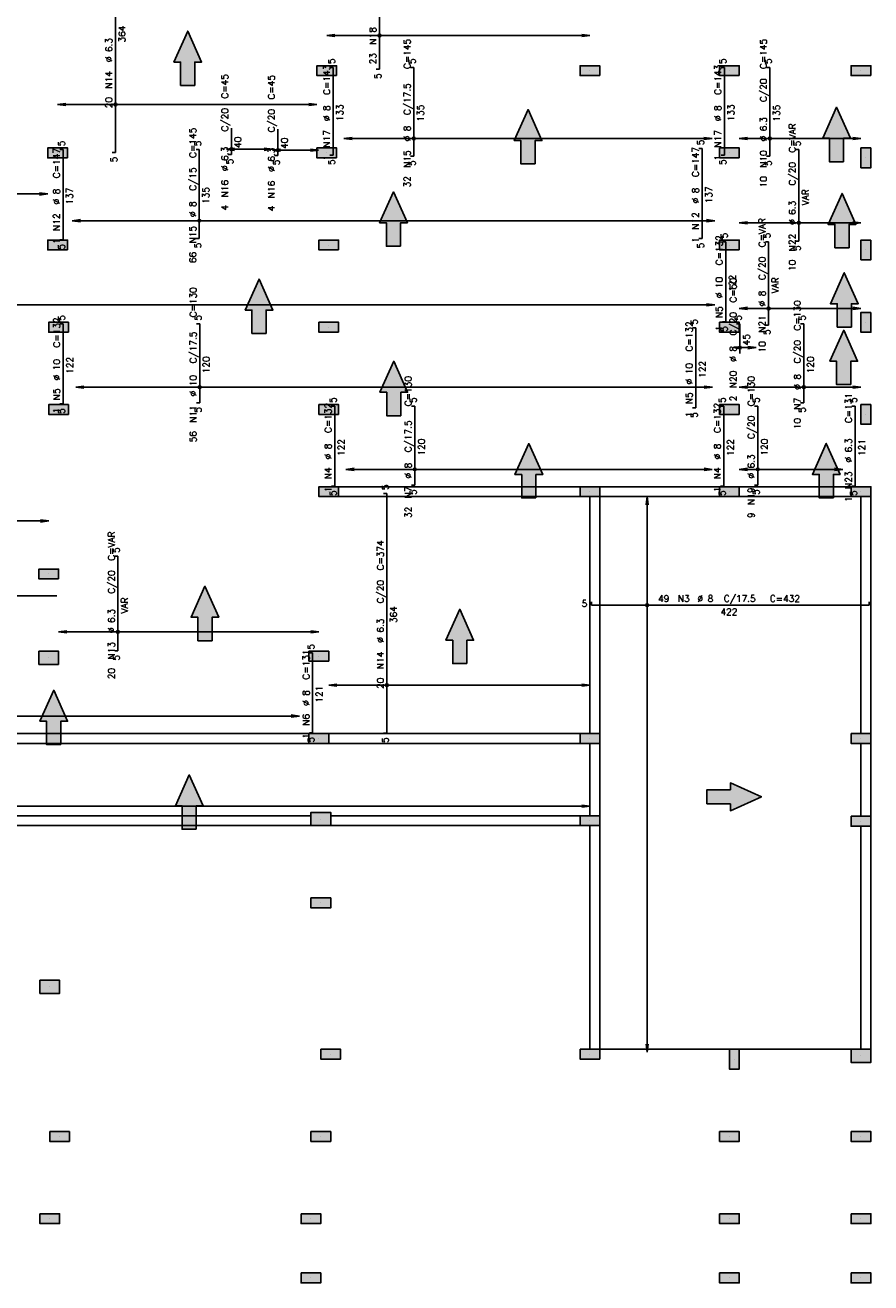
# Model space of a CAD drawing. Extents: x 0 to 119, y 0 to 84.
# Tile 9 of 14: x 68 to 91, y 30 to 65. Entities that reach past the tile are written whole.
import ezdxf

# ---------------------------------------------------------------- set-up
doc = ezdxf.new("R2010")
doc.units = 0
doc.header["$MEASUREMENT"] = 0
for name, color, linetype in [('1', 1, 'CONTINUOUS'), ('2', 2, 'CONTINUOUS'), ('6', 6, 'CONTINUOUS'), ('9', 9, 'CONTINUOUS')]:
    doc.layers.add(name, color=color, linetype=linetype)
doc.styles.get("Standard").update_dxf_attribs({"font": 'ROMANS.SHX'})

msp = doc.modelspace()

# ---------------------------------------------------------------- linework, layer by layer
at = {"layer": '1', "linetype": 'Continuous'}
for p, q in [((76.226124, 63.28972), (76.226124, 63.28972)), ((83.498851, 63.28972), (83.498851, 63.28972)), ((87.353396, 63.28972), (87.353396, 63.28972)), ((90.98976, 63.28972), (90.98976, 63.28972)), ((68.78976, 61.016993), (68.78976, 61.016993)), ((76.226124, 61.016993), (76.226124, 61.016993)), ((87.353396, 61.016993), (87.353396, 61.016993)), ((91.126124, 60.880629), (91.126124, 60.880629)), ((68.78976, 58.471538), (68.78976, 58.471538)), ((76.280669, 58.471538), (76.280669, 58.471538)), ((87.353396, 58.471538), (87.353396, 58.471538)), ((91.126124, 58.335175), (91.126124, 58.335175)), ((91.126124, 56.335175), (91.126124, 56.335175)), ((68.817033, 56.198811), (68.817033, 56.198811)), ((76.280669, 56.198811), (76.280669, 56.198811)), ((87.353396, 56.198811), (87.353396, 56.198811)), ((68.817033, 53.926084), (68.817033, 53.926084)), ((76.280669, 53.926084), (76.280669, 53.926084)), ((87.353396, 53.926084), (87.353396, 53.926084)), ((91.126124, 53.78972), (91.126124, 53.78972)), ((76.280669, 51.653356), (76.280669, 51.653356)), ((83.498851, 51.516993), (79.88976, 51.516993)), ((83.498851, 51.653356), (83.498851, 51.653356)), ((87.353396, 51.653356), (87.353396, 51.653356)), ((90.98976, 51.653356), (90.98976, 51.653356)), ((68.544305, 49.380629), (68.544305, 49.380629)), ((68.544305, 47.062447), (68.544305, 47.062447)), ((76.007942, 47.107902), (76.007942, 47.107902)), ((83.498851, 44.971538), (79.88976, 44.971538)), ((76.007942, 44.835175), (76.007942, 44.835175)), ((83.498851, 44.835175), (83.498851, 44.835175)), ((90.98976, 44.835175), (90.98976, 44.835175)), ((76.062487, 42.607902), (76.062487, 42.607902)), ((83.498851, 42.562447), (83.498851, 42.562447)), ((90.98976, 42.546415), (90.98976, 42.546415)), ((76.062487, 40.28972), (76.062487, 40.28972)), ((68.571578, 37.971538), (68.571578, 37.971538)), ((83.771578, 36.244265), (90.98976, 36.244265)), ((76.335215, 36.107902), (76.335215, 36.107902)), ((83.498851, 36.107902), (83.498851, 36.107902)), ((87.48976, 35.971538), (87.48976, 35.971538)), ((90.98976, 36.062447), (90.98976, 36.062447)), ((68.844305, 33.835175), (68.844305, 33.835175)), ((76.062487, 33.835175), (76.062487, 33.835175)), ((87.353396, 33.835175), (87.353396, 33.835175)), ((90.98976, 33.835175), (90.98976, 33.835175)), ((68.571578, 31.562447), (68.571578, 31.562447)), ((75.78976, 31.562447), (75.78976, 31.562447)), ((87.353396, 31.562447), (87.353396, 31.562447)), ((90.98976, 31.562447), (90.98976, 31.562447)), ((75.78976, 29.926084), (75.78976, 29.926084)), ((87.353396, 29.926084), (87.353396, 29.926084)), ((90.98976, 29.926084), (90.98976, 29.926084))]:
    msp.add_line(p, q, dxfattribs=at)
for points in [[(83.226124, 51.78972), (76.553396, 51.78972)], [(87.080669, 51.78972), (83.771578, 51.78972)], [(90.717033, 51.78972), (87.626124, 51.78972)], [(76.553396, 51.516993), (83.226124, 51.516993)], [(83.498851, 51.516993), (83.498851, 44.971538)], [(83.771578, 44.971538), (83.771578, 51.516993)], [(83.771578, 51.516993), (87.080669, 51.516993)], [(87.626124, 51.516993), (90.717033, 51.516993)], [(90.98976, 51.516993), (90.98976, 44.971538)], [(91.262487, 44.971538), (91.262487, 51.516993)], [(75.735215, 44.971538), (61.626124, 44.971538)], [(83.226124, 44.971538), (76.280669, 44.971538)], [(61.626124, 44.698811), (75.735215, 44.698811)], [(76.280669, 44.698811), (83.226124, 44.698811)], [(83.498851, 44.698811), (83.498851, 42.698811)], [(83.771578, 42.698811), (83.771578, 44.698811)], [(90.98976, 44.698811), (90.98976, 42.682779)], [(91.262487, 42.682779), (91.262487, 44.698811)], [(75.78976, 42.698811), (61.626124, 42.698811)], [(61.626124, 42.426084), (75.78976, 42.426084)], [(83.226124, 42.698811), (76.335215, 42.698811)], [(76.335215, 42.426084), (83.226124, 42.426084)], [(83.498851, 42.426084), (83.498851, 36.244265)], [(83.771578, 36.244265), (83.771578, 42.426084)], [(90.98976, 42.410051), (90.98976, 36.244265)], [(91.262487, 36.244265), (91.262487, 42.410051)]]:
    msp.add_lwpolyline(points, dxfattribs=at)
at = {"layer": '2', "linetype": 'Continuous'}
for p, q in [((76.226124, 64.259835), (76.451452, 64.2895)), ((83.498851, 64.259835), (76.226124, 64.259835)), ((76.226124, 64.259835), (76.451452, 64.23017)), ((76.226124, 64.259835), (76.226124, 64.259835)), ((83.498851, 64.259835), (83.273523, 64.2895)), ((83.498851, 64.259835), (83.273523, 64.23017)), ((83.498851, 64.259835), (83.498851, 64.259835)), ((68.78976, 62.354983), (69.015088, 62.384648)), ((75.953396, 62.354983), (68.78976, 62.354983)), ((68.78976, 62.354983), (69.015088, 62.325318)), ((68.78976, 62.354983), (68.78976, 62.354983)), ((75.953396, 62.354983), (75.728068, 62.384648)), ((75.953396, 62.354983), (75.728068, 62.325318)), ((75.953396, 62.354983), (75.953396, 62.354983)), ((76.703006, 61.416993), (76.928334, 61.446658)), ((86.876514, 61.416993), (76.703006, 61.416993)), ((76.703006, 61.416993), (76.928334, 61.387328)), ((76.703006, 61.416993), (76.703006, 61.416993)), ((86.876514, 61.416993), (86.651186, 61.446658)), ((86.876514, 61.416993), (86.651186, 61.387328)), ((86.876514, 61.416993), (86.876514, 61.416993)), ((87.626124, 61.416993), (87.851452, 61.446658)), ((90.98976, 61.416993), (87.626124, 61.416993)), ((87.626124, 61.416993), (87.851452, 61.387328)), ((87.626124, 61.416993), (87.626124, 61.416993)), ((90.98976, 61.416993), (90.764432, 61.446658)), ((90.98976, 61.416993), (90.764432, 61.387328)), ((90.98976, 61.416993), (90.98976, 61.416993)), ((73.453396, 61.116965), (73.678725, 61.14663)), ((74.726124, 61.116965), (73.453396, 61.116965)), ((73.453396, 61.116965), (73.678725, 61.0873)), ((73.453396, 61.116965), (73.453396, 61.116965)), ((74.726124, 61.116965), (74.500795, 61.14663)), ((74.726124, 61.116965), (74.500795, 61.0873)), ((74.726124, 61.093626), (74.951452, 61.123291)), ((74.726124, 61.116965), (74.726124, 61.116965)), ((75.998851, 61.093626), (74.726124, 61.093626)), ((74.726124, 61.093626), (74.951452, 61.063961)), ((74.726124, 61.093626), (74.726124, 61.093626)), ((75.998851, 61.093626), (75.773523, 61.123291)), ((75.998851, 61.093626), (75.773523, 61.063961)), ((75.998851, 61.093626), (75.998851, 61.093626)), ((68.517033, 59.881682), (61.353396, 59.881682)), ((68.517033, 59.881682), (68.291704, 59.911347)), ((68.517033, 59.881682), (68.291704, 59.852017)), ((68.517033, 59.881682), (68.517033, 59.881682)), ((69.19332, 59.144265), (69.418648, 59.17393)), ((86.949836, 59.144265), (69.19332, 59.144265)), ((69.19332, 59.144265), (69.418648, 59.1146)), ((69.19332, 59.144265), (69.19332, 59.144265)), ((86.949836, 59.144265), (86.724508, 59.17393)), ((86.949836, 59.144265), (86.724508, 59.1146)), ((86.949836, 59.144265), (86.949836, 59.144265)), ((87.626124, 59.085629), (87.851452, 59.115294)), ((90.98976, 59.085629), (90.764432, 59.115294)), ((90.98976, 59.085629), (87.626124, 59.085629)), ((87.626124, 59.085629), (87.851452, 59.055964)), ((87.626124, 59.085629), (87.626124, 59.085629)), ((90.98976, 59.085629), (90.764432, 59.055964)), ((90.98976, 59.085629), (90.98976, 59.085629)), ((86.947146, 56.816993), (61.759646, 56.816993)), ((86.947146, 56.816993), (86.721818, 56.846658)), ((86.947146, 56.816993), (86.721818, 56.787328)), ((86.947146, 56.816993), (86.947146, 56.816993)), ((87.626124, 56.720103), (87.851452, 56.749768)), ((90.98976, 56.720103), (87.626124, 56.720103)), ((87.626124, 56.720103), (87.851452, 56.690438)), ((87.626124, 56.720103), (87.626124, 56.720103)), ((90.98976, 56.720103), (90.764432, 56.749768)), ((90.98976, 56.720103), (90.764432, 56.690438)), ((90.98976, 56.720103), (90.98976, 56.720103)), ((87.453396, 55.635175), (87.678725, 55.66484)), ((88.08976, 55.635175), (87.453396, 55.635175)), ((87.453396, 55.635175), (87.678725, 55.60551)), ((87.453396, 55.635175), (87.453396, 55.635175)), ((88.08976, 55.635175), (87.864432, 55.66484)), ((88.08976, 55.635175), (87.864432, 55.60551)), ((88.08976, 55.635175), (88.08976, 55.635175)), ((69.288295, 54.544265), (69.513624, 54.57393)), ((86.882134, 54.544265), (86.656806, 54.57393)), ((87.626124, 54.544265), (87.851452, 54.57393)), ((90.98976, 54.544265), (90.764432, 54.57393)), ((86.882134, 54.544265), (69.288295, 54.544265)), ((69.288295, 54.544265), (69.513624, 54.5146)), ((69.288295, 54.544265), (69.288295, 54.544265)), ((86.882134, 54.544265), (86.656806, 54.5146)), ((86.882134, 54.544265), (86.882134, 54.544265)), ((90.98976, 54.544265), (87.626124, 54.544265)), ((87.626124, 54.544265), (87.851452, 54.5146)), ((87.626124, 54.544265), (87.626124, 54.544265)), ((90.98976, 54.544265), (90.764432, 54.5146)), ((90.98976, 54.544265), (90.98976, 54.544265)), ((76.755216, 52.271538), (76.980545, 52.301203)), ((86.878849, 52.271538), (76.755216, 52.271538)), ((76.755216, 52.271538), (76.980545, 52.241873)), ((76.755216, 52.271538), (76.755216, 52.271538)), ((86.878849, 52.271538), (86.653521, 52.301203)), ((86.878849, 52.271538), (86.653521, 52.241873)), ((86.878849, 52.271538), (86.878849, 52.271538)), ((87.626124, 52.271538), (87.851452, 52.301203)), ((90.485215, 52.271538), (87.626124, 52.271538)), ((87.626124, 52.271538), (87.851452, 52.241873)), ((87.626124, 52.271538), (87.626124, 52.271538)), ((90.485215, 52.271538), (90.259886, 52.301203)), ((90.485215, 52.271538), (90.259886, 52.241873)), ((90.485215, 52.271538), (90.485215, 52.271538)), ((85.078849, 51.516993), (85.049184, 51.291664)), ((85.078849, 36.162447), (85.078849, 51.516993)), ((85.078849, 51.516993), (85.108514, 51.291664)), ((85.078849, 51.516993), (85.078849, 51.516993)), ((68.544305, 50.845399), (61.353396, 50.845399)), ((68.544305, 50.845399), (68.318977, 50.875065)), ((68.544305, 50.845399), (68.318977, 50.815734)), ((68.544305, 50.845399), (68.544305, 50.845399)), ((68.817033, 47.78001), (69.042361, 47.809675)), ((76.007942, 47.78001), (68.817033, 47.78001)), ((68.817033, 47.78001), (69.042361, 47.750345)), ((68.817033, 47.78001), (68.817033, 47.78001)), ((76.007942, 47.78001), (75.782613, 47.809675)), ((76.007942, 47.78001), (75.782613, 47.750345)), ((76.007942, 47.78001), (76.007942, 47.78001)), ((76.280669, 46.309537), (76.505997, 46.339202)), ((83.498851, 46.309537), (76.280669, 46.309537)), ((76.280669, 46.309537), (76.505997, 46.279872)), ((76.280669, 46.309537), (76.280669, 46.309537)), ((83.498851, 46.309537), (83.273523, 46.339202)), ((83.498851, 46.309537), (83.273523, 46.279872)), ((83.498851, 46.309537), (83.498851, 46.309537)), ((75.4718, 45.453356), (61.889538, 45.453356)), ((75.4718, 45.453356), (75.246472, 45.483021)), ((75.4718, 45.453356), (75.246472, 45.423691)), ((75.4718, 45.453356), (75.4718, 45.453356)), ((83.498851, 42.962447), (61.353396, 42.962447)), ((83.498851, 42.962447), (83.273523, 42.992112)), ((83.498851, 42.962447), (83.273523, 42.932782)), ((83.498851, 42.962447), (83.498851, 42.962447)), ((85.078849, 36.162447), (85.049184, 36.387776)), ((85.078849, 36.162447), (85.108514, 36.387776)), ((85.078849, 36.162447), (85.078849, 36.162447))]:
    msp.add_line(p, q, dxfattribs=at)
for points in [[(76.498851, 63.153356), (76.498851, 63.426084), (75.953396, 63.426084), (75.953396, 63.153356), (76.498851, 63.153356)], [(83.771578, 63.153356), (83.771578, 63.426084), (83.226124, 63.426084), (83.226124, 63.153356), (83.771578, 63.153356)], [(87.626124, 63.153356), (87.626124, 63.426084), (87.080669, 63.426084), (87.080669, 63.153356), (87.626124, 63.153356)], [(91.262487, 63.153356), (91.262487, 63.426084), (90.717033, 63.426084), (90.717033, 63.153356), (91.262487, 63.153356)], [(69.062487, 60.880629), (69.062487, 61.153356), (68.517033, 61.153356), (68.517033, 60.880629), (69.062487, 60.880629)], [(76.498851, 60.880629), (76.498851, 61.153356), (75.953396, 61.153356), (75.953396, 60.880629), (76.498851, 60.880629)], [(87.626124, 60.880629), (87.626124, 61.153356), (87.080669, 61.153356), (87.080669, 60.880629), (87.626124, 60.880629)], [(91.262487, 61.153356), (90.98976, 61.153356), (90.98976, 60.607902), (91.262487, 60.607902), (91.262487, 61.153356)], [(69.062487, 58.335175), (69.062487, 58.607902), (68.517033, 58.607902), (68.517033, 58.335175), (69.062487, 58.335175)], [(76.553396, 58.335175), (76.553396, 58.607902), (76.007942, 58.607902), (76.007942, 58.335175), (76.553396, 58.335175)], [(87.626124, 58.335175), (87.626124, 58.607902), (87.080669, 58.607902), (87.080669, 58.335175), (87.626124, 58.335175)], [(91.262487, 58.607902), (90.98976, 58.607902), (90.98976, 58.062447), (91.262487, 58.062447), (91.262487, 58.607902)], [(69.08976, 56.062447), (69.08976, 56.335175), (68.544305, 56.335175), (68.544305, 56.062447), (69.08976, 56.062447)], [(76.553396, 56.062447), (76.553396, 56.335175), (76.007942, 56.335175), (76.007942, 56.062447), (76.553396, 56.062447)], [(87.626124, 56.062447), (87.626124, 56.335175), (87.080669, 56.335175), (87.080669, 56.062447), (87.626124, 56.062447)], [(91.262487, 56.607902), (90.98976, 56.607902), (90.98976, 56.062447), (91.262487, 56.062447), (91.262487, 56.607902)], [(69.08976, 53.78972), (69.08976, 54.062447), (68.544305, 54.062447), (68.544305, 53.78972), (69.08976, 53.78972)], [(76.553396, 53.78972), (76.553396, 54.062447), (76.007942, 54.062447), (76.007942, 53.78972), (76.553396, 53.78972)], [(87.626124, 53.78972), (87.626124, 54.062447), (87.080669, 54.062447), (87.080669, 53.78972), (87.626124, 53.78972)], [(91.262487, 54.062447), (90.98976, 54.062447), (90.98976, 53.516993), (91.262487, 53.516993), (91.262487, 54.062447)], [(76.553396, 51.516993), (76.553396, 51.78972), (76.007942, 51.78972), (76.007942, 51.516993), (76.553396, 51.516993)], [(83.771578, 51.516993), (83.771578, 51.78972), (83.226124, 51.78972), (83.226124, 51.516993), (83.771578, 51.516993)], [(87.626124, 51.516993), (87.626124, 51.78972), (87.080669, 51.78972), (87.080669, 51.516993), (87.626124, 51.516993)], [(90.717033, 51.78972), (90.717033, 51.516993), (91.262487, 51.516993), (91.262487, 51.78972), (90.717033, 51.78972)], [(68.817033, 49.244265), (68.817033, 49.516993), (68.271578, 49.516993), (68.271578, 49.244265), (68.817033, 49.244265)], [(68.817033, 46.880629), (68.817033, 47.244265), (68.271578, 47.244265), (68.271578, 46.880629), (68.817033, 46.880629)], [(76.280669, 46.971538), (76.280669, 47.244265), (75.735215, 47.244265), (75.735215, 46.971538), (76.280669, 46.971538)], [(76.280669, 44.698811), (76.280669, 44.971538), (75.735215, 44.971538), (75.735215, 44.698811), (76.280669, 44.698811)], [(83.771578, 44.698811), (83.771578, 44.971538), (83.226124, 44.971538), (83.226124, 44.698811), (83.771578, 44.698811)], [(90.717033, 44.971538), (90.717033, 44.698811), (91.262487, 44.698811), (91.262487, 44.971538), (90.717033, 44.971538)], [(76.335215, 42.426084), (76.335215, 42.78972), (75.78976, 42.78972), (75.78976, 42.426084), (76.335215, 42.426084)], [(83.226124, 42.698811), (83.226124, 42.426084), (83.771578, 42.426084), (83.771578, 42.698811), (83.226124, 42.698811)], [(90.717033, 42.682779), (90.717033, 42.410051), (91.262487, 42.410051), (91.262487, 42.682779), (90.717033, 42.682779)], [(75.78976, 40.426084), (75.78976, 40.153356), (76.335215, 40.153356), (76.335215, 40.426084), (75.78976, 40.426084)], [(68.298851, 38.153356), (68.298851, 37.78972), (68.844305, 37.78972), (68.844305, 38.153356), (68.298851, 38.153356)], [(76.062487, 36.244265), (76.062487, 35.971538), (76.607942, 35.971538), (76.607942, 36.244265), (76.062487, 36.244265)], [(83.226124, 36.244265), (83.226124, 35.971538), (83.771578, 35.971538), (83.771578, 36.244265), (83.226124, 36.244265)], [(87.626124, 36.244265), (87.353396, 36.244265), (87.353396, 35.698811), (87.626124, 35.698811), (87.626124, 36.244265)], [(90.717033, 36.244265), (90.717033, 35.880629), (91.262487, 35.880629), (91.262487, 36.244265), (90.717033, 36.244265)], [(68.571578, 33.971538), (68.571578, 33.698811), (69.117033, 33.698811), (69.117033, 33.971538), (68.571578, 33.971538)], [(75.78976, 33.971538), (75.78976, 33.698811), (76.335215, 33.698811), (76.335215, 33.971538), (75.78976, 33.971538)], [(87.080669, 33.971538), (87.080669, 33.698811), (87.626124, 33.698811), (87.626124, 33.971538), (87.080669, 33.971538)], [(90.717033, 33.971538), (90.717033, 33.698811), (91.262487, 33.698811), (91.262487, 33.971538), (90.717033, 33.971538)], [(68.298851, 31.698811), (68.298851, 31.426084), (68.844305, 31.426084), (68.844305, 31.698811), (68.298851, 31.698811)], [(75.517033, 31.698811), (75.517033, 31.426084), (76.062487, 31.426084), (76.062487, 31.698811), (75.517033, 31.698811)], [(87.080669, 31.698811), (87.080669, 31.426084), (87.626124, 31.426084), (87.626124, 31.698811), (87.080669, 31.698811)], [(90.717033, 31.698811), (90.717033, 31.426084), (91.262487, 31.426084), (91.262487, 31.698811), (90.717033, 31.698811)], [(75.517033, 30.062447), (75.517033, 29.78972), (76.062487, 29.78972), (76.062487, 30.062447), (75.517033, 30.062447)], [(87.080669, 30.062447), (87.080669, 29.78972), (87.626124, 29.78972), (87.626124, 30.062447), (87.080669, 30.062447)], [(90.717033, 30.062447), (90.717033, 29.78972), (91.262487, 29.78972), (91.262487, 30.062447), (90.717033, 30.062447)]]:
    msp.add_lwpolyline(points, dxfattribs=at)
for centre, radius in [((77.68541, 64.259835), 0.037841), ((77.68541, 64.259835), 0.018864), ((70.387031, 62.354983), 0.037841), ((70.387031, 62.354983), 0.018864), ((78.632361, 61.416993), 0.037841), ((78.632361, 61.416993), 0.018864), ((88.474305, 61.416993), 0.037841), ((88.474305, 61.416993), 0.018864), ((73.590669, 61.116965), 0.037841), ((73.590669, 61.116965), 0.018864), ((74.877942, 61.093626), 0.037841), ((74.877942, 61.093626), 0.018864), ((72.705362, 59.144265), 0.037841), ((72.705362, 59.144265), 0.018864), ((89.273815, 59.085629), 0.037841), ((89.273815, 59.085629), 0.018864), ((88.437942, 56.720103), 0.037841), ((88.437942, 56.720103), 0.018864), ((87.641578, 55.635175), 0.037841), ((87.641578, 55.635175), 0.018864), ((72.715135, 54.544265), 0.037841), ((89.412876, 54.544265), 0.037841), ((72.715135, 54.544265), 0.018864), ((89.412876, 54.544265), 0.018864), ((78.660669, 52.271538), 0.037841), ((78.660669, 52.271538), 0.018864), ((88.137942, 52.271538), 0.037841), ((88.137942, 52.271538), 0.018864), ((85.078849, 48.518273), 0.037841), ((85.078849, 48.518273), 0.018864), ((70.456802, 47.78001), 0.037841), ((70.456802, 47.78001), 0.018864), ((77.890218, 46.309537), 0.037841), ((77.890218, 46.309537), 0.018864)]:
    msp.add_circle(centre, radius, dxfattribs=at)
at = {"layer": '6', "linetype": 'Continuous'}
for p, q in [((77.68541, 63.335175), (77.68541, 67.958478)), ((70.387031, 61.03039), (70.387031, 67.653357)), ((76.4069, 63.380629), (76.31599, 63.380629)), ((76.4069, 60.954525), (76.4069, 63.380629)), ((77.594501, 63.335175), (77.68541, 63.335175)), ((78.632361, 63.380629), (78.541452, 63.380629)), ((78.632361, 60.926084), (78.632361, 63.380629)), ((87.216257, 63.380629), (87.125348, 63.380629)), ((87.216257, 60.954525), (87.216257, 63.380629)), ((88.474305, 63.380629), (88.383396, 63.380629)), ((88.474305, 60.926084), (88.474305, 63.380629)), ((73.590669, 60.97151), (73.590669, 61.698783)), ((74.877942, 60.948172), (74.877942, 61.675444)), ((68.938823, 61.107902), (68.847913, 61.107902)), ((68.938823, 58.618804), (68.938823, 61.107902)), ((70.296122, 61.03039), (70.387031, 61.03039)), ((72.705362, 61.107902), (72.614453, 61.107902)), ((72.705362, 58.653356), (72.705362, 61.107902)), ((73.49976, 60.97151), (73.590669, 60.97151)), ((74.787033, 60.948172), (74.877942, 60.948172)), ((76.31599, 60.954525), (76.4069, 60.954525)), ((78.541452, 60.926084), (78.632361, 60.926084)), ((86.600419, 61.139087), (86.50951, 61.139087)), ((86.600419, 58.64999), (86.600419, 61.139087)), ((87.125348, 60.954525), (87.216257, 60.954525)), ((88.383396, 60.926084), (88.474305, 60.926084)), ((89.273815, 61.107902), (89.182906, 61.107902)), ((89.273815, 58.580061), (89.273815, 61.107902)), ((68.847913, 58.618804), (68.938823, 58.618804)), ((72.614453, 58.653356), (72.705362, 58.653356)), ((86.50951, 58.64999), (86.600419, 58.64999)), ((87.254346, 58.562447), (87.163437, 58.562447)), ((87.254346, 56.346301), (87.254346, 58.562447)), ((88.437942, 58.562447), (88.347033, 58.562447)), ((88.437942, 56.259516), (88.437942, 58.562447)), ((89.182906, 58.580061), (89.273815, 58.580061)), ((87.163437, 56.346301), (87.254346, 56.346301)), ((68.945026, 56.28972), (68.854117, 56.28972)), ((68.945026, 54.078992), (68.945026, 56.28972)), ((72.715135, 56.28972), (72.624226, 56.28972)), ((72.715135, 54.107902), (72.715135, 56.28972)), ((86.424592, 56.180152), (86.333683, 56.180152)), ((86.424592, 53.969424), (86.424592, 56.180152)), ((87.641578, 56.28972), (87.550669, 56.28972)), ((87.641578, 55.471538), (87.641578, 56.28972)), ((88.347033, 56.259516), (88.437942, 56.259516)), ((89.412876, 56.28972), (89.321967, 56.28972)), ((89.412876, 54.107902), (89.412876, 56.28972)), ((68.854117, 54.078992), (68.945026, 54.078992)), ((72.624226, 54.107902), (72.715135, 54.107902)), ((76.446127, 54.016993), (76.355218, 54.016993)), ((76.446127, 51.806538), (76.446127, 54.016993)), ((78.660669, 54.016993), (78.56976, 54.016993)), ((78.660669, 51.835175), (78.660669, 54.016993)), ((86.333683, 53.969424), (86.424592, 53.969424)), ((87.202484, 54.016993), (87.111575, 54.016993)), ((87.202484, 51.806538), (87.202484, 54.016993)), ((88.137942, 54.016993), (88.047033, 54.016993)), ((88.137942, 51.835175), (88.137942, 54.016993)), ((89.321967, 54.107902), (89.412876, 54.107902)), ((90.828851, 54.016993), (90.737942, 54.016993)), ((90.828851, 51.809038), (90.828851, 54.016993)), ((76.355218, 51.806538), (76.446127, 51.806538)), ((78.56976, 51.835175), (78.660669, 51.835175)), ((87.111575, 51.806538), (87.202484, 51.806538)), ((88.047033, 51.835175), (88.137942, 51.835175)), ((90.737942, 51.809038), (90.828851, 51.809038)), ((77.890218, 51.607902), (77.799309, 51.607902)), ((77.890218, 44.984945), (77.890218, 51.607902)), ((70.456802, 49.869376), (70.365893, 49.869376)), ((70.456802, 47.257668), (70.456802, 49.869376)), ((61.126124, 48.773356), (68.771578, 48.773356)), ((83.544305, 48.609182), (83.544305, 48.518273)), ((83.544305, 48.518273), (91.217033, 48.518273)), ((91.217033, 48.518273), (91.217033, 48.609182)), ((70.365893, 47.257668), (70.456802, 47.257668)), ((75.836504, 47.198811), (75.745595, 47.198811)), ((75.836504, 44.993489), (75.836504, 47.198811)), ((75.745595, 44.993489), (75.836504, 44.993489)), ((77.799309, 44.984945), (77.890218, 44.984945))]:
    msp.add_line(p, q, dxfattribs=at)
for points in [[(72.580063, 62.881028), (72.580063, 63.528239), (72.76716, 63.528239), (72.384355, 64.383928), (72.00155, 63.528239), (72.188648, 63.528239), (72.188648, 62.881028), (72.580063, 62.881028)], [(90.509785, 60.774717), (90.509785, 61.421929), (90.696883, 61.421929), (90.314078, 62.277617), (89.931273, 61.421929), (90.11837, 61.421929), (90.11837, 60.774717), (90.509785, 60.774717)], [(81.985468, 60.71069), (81.985468, 61.357902), (82.172565, 61.357902), (81.78976, 62.213591), (81.406955, 61.357902), (81.594052, 61.357902), (81.594052, 60.71069), (81.985468, 60.71069)], [(78.267286, 58.437963), (78.267286, 59.085175), (78.454383, 59.085175), (78.071578, 59.940863), (77.688773, 59.085175), (77.875871, 59.085175), (77.875871, 58.437963), (78.267286, 58.437963)], [(90.66116, 58.396004), (90.66116, 59.043215), (90.848257, 59.043215), (90.465452, 59.898904), (90.082647, 59.043215), (90.269745, 59.043215), (90.269745, 58.396004), (90.66116, 58.396004)], [(90.725313, 56.202138), (90.725313, 56.84935), (90.91241, 56.84935), (90.529606, 57.705039), (90.146801, 56.84935), (90.333898, 56.84935), (90.333898, 56.202138), (90.725313, 56.202138)], [(74.550602, 56.027632), (74.550602, 56.674843), (74.7377, 56.674843), (74.354895, 57.530532), (73.97209, 56.674843), (74.159187, 56.674843), (74.159187, 56.027632), (74.550602, 56.027632)], [(90.708899, 54.613212), (90.708899, 55.260423), (90.895997, 55.260423), (90.513192, 56.116112), (90.130387, 55.260423), (90.317484, 55.260423), (90.317484, 54.613212), (90.708899, 54.613212)], [(78.274493, 53.755372), (78.274493, 54.402584), (78.461591, 54.402584), (78.078786, 55.258273), (77.695981, 54.402584), (77.883078, 54.402584), (77.883078, 53.755372), (78.274493, 53.755372)], [(82.006376, 51.482138), (82.006376, 52.129349), (82.193474, 52.129349), (81.810669, 52.985038), (81.427864, 52.129349), (81.614961, 52.129349), (81.614961, 51.482138), (82.006376, 51.482138)], [(90.226799, 51.483418), (90.226799, 52.130629), (90.413897, 52.130629), (90.031092, 52.986318), (89.648287, 52.130629), (89.835384, 52.130629), (89.835384, 51.483418), (90.226799, 51.483418)], [(73.05669, 47.536242), (73.05669, 48.183453), (73.243787, 48.183453), (72.860982, 49.039142), (72.478177, 48.183453), (72.665275, 48.183453), (72.665275, 47.536242), (73.05669, 47.536242)], [(80.098078, 46.903757), (80.098078, 47.550969), (80.285176, 47.550969), (79.902371, 48.406658), (79.519566, 47.550969), (79.706663, 47.550969), (79.706663, 46.903757), (80.098078, 46.903757)], [(68.876377, 44.665236), (68.876377, 45.312447), (69.063474, 45.312447), (68.680669, 46.168136), (68.297864, 45.312447), (68.484962, 45.312447), (68.484962, 44.665236), (68.876377, 44.665236)], [(72.621831, 42.324327), (72.621831, 42.971538), (72.808929, 42.971538), (72.426124, 43.827227), (72.043319, 42.971538), (72.230416, 42.971538), (72.230416, 42.324327), (72.621831, 42.324327)], [(86.733458, 43.025831), (87.380669, 43.025831), (87.380669, 42.838733), (88.236358, 43.221538), (87.380669, 43.604343), (87.380669, 43.417246), (86.733458, 43.417246), (86.733458, 43.025831)]]:
    msp.add_lwpolyline(points, dxfattribs=at)
at = {"layer": '9', "linetype": 'Continuous'}
for points in [[(72.384355, 64.383928), (72.00155, 63.528239), (72.188648, 63.528239)], [(72.384355, 64.383928), (72.188648, 63.528239), (72.580063, 62.881028)], [(72.384355, 64.383928), (72.580063, 62.881028), (72.580063, 63.528239)], [(72.384355, 64.383928), (72.580063, 63.528239), (72.76716, 63.528239)], [(72.580063, 62.881028), (72.188648, 63.528239), (72.188648, 62.881028)], [(76.498851, 63.153356), (76.498851, 63.426084), (75.953396, 63.426084)], [(76.498851, 63.153356), (75.953396, 63.426084), (75.953396, 63.153356)], [(83.771578, 63.153356), (83.771578, 63.426084), (83.226124, 63.426084)], [(83.771578, 63.153356), (83.226124, 63.426084), (83.226124, 63.153356)], [(87.626124, 63.153356), (87.626124, 63.426084), (87.080669, 63.426084)], [(87.626124, 63.153356), (87.080669, 63.426084), (87.080669, 63.153356)], [(91.262487, 63.153356), (91.262487, 63.426084), (90.717033, 63.426084)], [(91.262487, 63.153356), (90.717033, 63.426084), (90.717033, 63.153356)], [(76.498851, 63.153356), (75.953396, 63.153356), (76.498851, 63.153356)], [(83.771578, 63.153356), (83.226124, 63.153356), (83.771578, 63.153356)], [(87.626124, 63.153356), (87.080669, 63.153356), (87.626124, 63.153356)], [(91.262487, 63.153356), (90.717033, 63.153356), (91.262487, 63.153356)], [(90.314078, 62.277617), (89.931273, 61.421929), (90.11837, 61.421929)], [(90.314078, 62.277617), (90.11837, 61.421929), (90.509785, 60.774717)], [(90.314078, 62.277617), (90.509785, 60.774717), (90.509785, 61.421929)], [(90.314078, 62.277617), (90.509785, 61.421929), (90.696883, 61.421929)], [(81.78976, 62.213591), (81.406955, 61.357902), (81.594052, 61.357902)], [(81.78976, 62.213591), (81.594052, 61.357902), (81.985468, 60.71069)], [(81.78976, 62.213591), (81.985468, 60.71069), (81.985468, 61.357902)], [(81.78976, 62.213591), (81.985468, 61.357902), (82.172565, 61.357902)], [(81.985468, 60.71069), (81.594052, 61.357902), (81.594052, 60.71069)], [(90.509785, 60.774717), (90.11837, 61.421929), (90.11837, 60.774717)], [(69.062487, 60.880629), (69.062487, 61.153356), (68.517033, 61.153356)], [(69.062487, 60.880629), (68.517033, 61.153356), (68.517033, 60.880629)], [(69.062487, 60.880629), (68.517033, 60.880629), (69.062487, 60.880629)], [(76.498851, 60.880629), (76.498851, 61.153356), (75.953396, 61.153356)], [(76.498851, 60.880629), (75.953396, 61.153356), (75.953396, 60.880629)], [(76.498851, 60.880629), (75.953396, 60.880629), (76.498851, 60.880629)], [(87.626124, 60.880629), (87.626124, 61.153356), (87.080669, 61.153356)], [(87.626124, 60.880629), (87.080669, 61.153356), (87.080669, 60.880629)], [(87.626124, 60.880629), (87.080669, 60.880629), (87.626124, 60.880629)], [(91.262487, 61.153356), (90.98976, 61.153356), (90.98976, 60.607902)], [(91.262487, 61.153356), (90.98976, 60.607902), (91.262487, 60.607902)], [(91.262487, 61.153356), (91.262487, 60.607902), (91.262487, 61.153356)], [(78.071578, 59.940863), (77.688773, 59.085175), (77.875871, 59.085175)], [(78.071578, 59.940863), (77.875871, 59.085175), (78.267286, 58.437963)], [(78.071578, 59.940863), (78.267286, 58.437963), (78.267286, 59.085175)], [(78.071578, 59.940863), (78.267286, 59.085175), (78.454383, 59.085175)], [(90.465452, 59.898904), (90.082647, 59.043215), (90.269745, 59.043215)], [(90.465452, 59.898904), (90.269745, 59.043215), (90.66116, 58.396004)], [(90.465452, 59.898904), (90.66116, 58.396004), (90.66116, 59.043215)], [(90.465452, 59.898904), (90.66116, 59.043215), (90.848257, 59.043215)], [(78.267286, 58.437963), (77.875871, 59.085175), (77.875871, 58.437963)], [(90.66116, 58.396004), (90.269745, 59.043215), (90.269745, 58.396004)], [(69.062487, 58.335175), (69.062487, 58.607902), (68.517033, 58.607902)], [(69.062487, 58.335175), (68.517033, 58.607902), (68.517033, 58.335175)], [(76.553396, 58.335175), (76.553396, 58.607902), (76.007942, 58.607902)], [(76.553396, 58.335175), (76.007942, 58.607902), (76.007942, 58.335175)], [(87.626124, 58.335175), (87.626124, 58.607902), (87.080669, 58.607902)], [(87.626124, 58.335175), (87.080669, 58.607902), (87.080669, 58.335175)], [(91.262487, 58.607902), (90.98976, 58.607902), (90.98976, 58.062447)], [(91.262487, 58.607902), (90.98976, 58.062447), (91.262487, 58.062447)], [(91.262487, 58.607902), (91.262487, 58.062447), (91.262487, 58.607902)], [(69.062487, 58.335175), (68.517033, 58.335175), (69.062487, 58.335175)], [(76.553396, 58.335175), (76.007942, 58.335175), (76.553396, 58.335175)], [(87.626124, 58.335175), (87.080669, 58.335175), (87.626124, 58.335175)], [(90.529606, 57.705039), (90.146801, 56.84935), (90.333898, 56.84935)], [(90.529606, 57.705039), (90.333898, 56.84935), (90.725313, 56.202138)], [(90.529606, 57.705039), (90.725313, 56.202138), (90.725313, 56.84935)], [(90.529606, 57.705039), (90.725313, 56.84935), (90.91241, 56.84935)], [(74.354895, 57.530532), (73.97209, 56.674843), (74.159187, 56.674843)], [(74.354895, 57.530532), (74.159187, 56.674843), (74.550602, 56.027632)], [(74.354895, 57.530532), (74.550602, 56.027632), (74.550602, 56.674843)], [(74.354895, 57.530532), (74.550602, 56.674843), (74.7377, 56.674843)], [(74.550602, 56.027632), (74.159187, 56.674843), (74.159187, 56.027632)], [(90.725313, 56.202138), (90.333898, 56.84935), (90.333898, 56.202138)], [(69.08976, 56.062447), (69.08976, 56.335175), (68.544305, 56.335175)], [(69.08976, 56.062447), (68.544305, 56.335175), (68.544305, 56.062447)], [(76.553396, 56.062447), (76.553396, 56.335175), (76.007942, 56.335175)], [(76.553396, 56.062447), (76.007942, 56.335175), (76.007942, 56.062447)], [(87.626124, 56.062447), (87.626124, 56.335175), (87.080669, 56.335175)], [(87.626124, 56.062447), (87.080669, 56.335175), (87.080669, 56.062447)], [(91.262487, 56.607902), (90.98976, 56.607902), (90.98976, 56.062447)], [(91.262487, 56.607902), (90.98976, 56.062447), (91.262487, 56.062447)], [(91.262487, 56.607902), (91.262487, 56.062447), (91.262487, 56.607902)], [(69.08976, 56.062447), (68.544305, 56.062447), (69.08976, 56.062447)], [(76.553396, 56.062447), (76.007942, 56.062447), (76.553396, 56.062447)], [(87.626124, 56.062447), (87.080669, 56.062447), (87.626124, 56.062447)], [(90.513192, 56.116112), (90.130387, 55.260423), (90.317484, 55.260423)], [(90.513192, 56.116112), (90.317484, 55.260423), (90.708899, 54.613212)], [(90.513192, 56.116112), (90.708899, 54.613212), (90.708899, 55.260423)], [(90.513192, 56.116112), (90.708899, 55.260423), (90.895997, 55.260423)], [(78.078786, 55.258273), (77.695981, 54.402584), (77.883078, 54.402584)], [(78.078786, 55.258273), (77.883078, 54.402584), (78.274493, 53.755372)], [(78.078786, 55.258273), (78.274493, 53.755372), (78.274493, 54.402584)], [(78.078786, 55.258273), (78.274493, 54.402584), (78.461591, 54.402584)], [(90.708899, 54.613212), (90.317484, 55.260423), (90.317484, 54.613212)], [(78.274493, 53.755372), (77.883078, 54.402584), (77.883078, 53.755372)], [(69.08976, 53.78972), (69.08976, 54.062447), (68.544305, 54.062447)], [(69.08976, 53.78972), (68.544305, 54.062447), (68.544305, 53.78972)], [(76.553396, 53.78972), (76.553396, 54.062447), (76.007942, 54.062447)], [(76.553396, 53.78972), (76.007942, 54.062447), (76.007942, 53.78972)], [(87.626124, 53.78972), (87.626124, 54.062447), (87.080669, 54.062447)], [(87.626124, 53.78972), (87.080669, 54.062447), (87.080669, 53.78972)], [(91.262487, 54.062447), (90.98976, 54.062447), (90.98976, 53.516993)], [(91.262487, 54.062447), (90.98976, 53.516993), (91.262487, 53.516993)], [(91.262487, 54.062447), (91.262487, 53.516993), (91.262487, 54.062447)], [(69.08976, 53.78972), (68.544305, 53.78972), (69.08976, 53.78972)], [(76.553396, 53.78972), (76.007942, 53.78972), (76.553396, 53.78972)], [(87.626124, 53.78972), (87.080669, 53.78972), (87.626124, 53.78972)], [(81.810669, 52.985038), (81.427864, 52.129349), (81.614961, 52.129349)], [(81.810669, 52.985038), (81.614961, 52.129349), (82.006376, 51.482138)], [(81.810669, 52.985038), (82.006376, 51.482138), (82.006376, 52.129349)], [(81.810669, 52.985038), (82.006376, 52.129349), (82.193474, 52.129349)], [(90.031092, 52.986318), (89.648287, 52.130629), (89.835384, 52.130629)], [(90.031092, 52.986318), (89.835384, 52.130629), (90.226799, 51.483418)], [(90.031092, 52.986318), (90.226799, 51.483418), (90.226799, 52.130629)], [(90.031092, 52.986318), (90.226799, 52.130629), (90.413897, 52.130629)], [(76.553396, 51.516993), (76.553396, 51.78972), (76.007942, 51.78972)], [(76.553396, 51.516993), (76.007942, 51.78972), (76.007942, 51.516993)], [(82.006376, 51.482138), (81.614961, 52.129349), (81.614961, 51.482138)], [(83.771578, 51.516993), (83.771578, 51.78972), (83.226124, 51.78972)], [(83.771578, 51.516993), (83.226124, 51.78972), (83.226124, 51.516993)], [(87.626124, 51.516993), (87.626124, 51.78972), (87.080669, 51.78972)], [(87.626124, 51.516993), (87.080669, 51.78972), (87.080669, 51.516993)], [(90.226799, 51.483418), (89.835384, 52.130629), (89.835384, 51.483418)], [(90.717033, 51.78972), (90.717033, 51.516993), (91.262487, 51.516993)], [(90.717033, 51.78972), (91.262487, 51.516993), (91.262487, 51.78972)], [(90.717033, 51.78972), (91.262487, 51.78972), (90.717033, 51.78972)], [(76.553396, 51.516993), (76.007942, 51.516993), (76.553396, 51.516993)], [(83.771578, 51.516993), (83.226124, 51.516993), (83.771578, 51.516993)], [(87.626124, 51.516993), (87.080669, 51.516993), (87.626124, 51.516993)], [(68.817033, 49.244265), (68.817033, 49.516993), (68.271578, 49.516993)], [(68.817033, 49.244265), (68.271578, 49.516993), (68.271578, 49.244265)], [(68.817033, 49.244265), (68.271578, 49.244265), (68.817033, 49.244265)], [(72.860982, 49.039142), (72.478177, 48.183453), (72.665275, 48.183453)], [(72.860982, 49.039142), (72.665275, 48.183453), (73.05669, 47.536242)], [(72.860982, 49.039142), (73.05669, 47.536242), (73.05669, 48.183453)], [(72.860982, 49.039142), (73.05669, 48.183453), (73.243787, 48.183453)], [(79.902371, 48.406658), (79.519566, 47.550969), (79.706663, 47.550969)], [(79.902371, 48.406658), (79.706663, 47.550969), (80.098078, 46.903757)], [(79.902371, 48.406658), (80.098078, 46.903757), (80.098078, 47.550969)], [(79.902371, 48.406658), (80.098078, 47.550969), (80.285176, 47.550969)], [(73.05669, 47.536242), (72.665275, 48.183453), (72.665275, 47.536242)], [(80.098078, 46.903757), (79.706663, 47.550969), (79.706663, 46.903757)], [(68.817033, 46.880629), (68.817033, 47.244265), (68.271578, 47.244265)], [(68.817033, 46.880629), (68.271578, 47.244265), (68.271578, 46.880629)], [(76.280669, 46.971538), (76.280669, 47.244265), (75.735215, 47.244265)], [(76.280669, 46.971538), (75.735215, 47.244265), (75.735215, 46.971538)], [(76.280669, 46.971538), (75.735215, 46.971538), (76.280669, 46.971538)], [(68.817033, 46.880629), (68.271578, 46.880629), (68.817033, 46.880629)], [(68.680669, 46.168136), (68.297864, 45.312447), (68.484962, 45.312447)], [(68.680669, 46.168136), (68.484962, 45.312447), (68.876377, 44.665236)], [(68.680669, 46.168136), (68.876377, 44.665236), (68.876377, 45.312447)], [(68.680669, 46.168136), (68.876377, 45.312447), (69.063474, 45.312447)], [(68.876377, 44.665236), (68.484962, 45.312447), (68.484962, 44.665236)], [(76.280669, 44.698811), (76.280669, 44.971538), (75.735215, 44.971538)], [(76.280669, 44.698811), (75.735215, 44.971538), (75.735215, 44.698811)], [(83.771578, 44.698811), (83.771578, 44.971538), (83.226124, 44.971538)], [(83.771578, 44.698811), (83.226124, 44.971538), (83.226124, 44.698811)], [(90.717033, 44.971538), (90.717033, 44.698811), (91.262487, 44.698811)], [(90.717033, 44.971538), (91.262487, 44.698811), (91.262487, 44.971538)], [(90.717033, 44.971538), (91.262487, 44.971538), (90.717033, 44.971538)], [(76.280669, 44.698811), (75.735215, 44.698811), (76.280669, 44.698811)], [(83.771578, 44.698811), (83.226124, 44.698811), (83.771578, 44.698811)], [(72.426124, 43.827227), (72.043319, 42.971538), (72.230416, 42.971538)], [(72.426124, 43.827227), (72.230416, 42.971538), (72.621831, 42.324327)], [(72.426124, 43.827227), (72.621831, 42.324327), (72.621831, 42.971538)], [(72.426124, 43.827227), (72.621831, 42.971538), (72.808929, 42.971538)], [(87.380669, 43.417246), (88.236358, 43.221538), (87.380669, 43.604343)], [(87.380669, 43.025831), (87.380669, 43.417246), (86.733458, 43.417246)], [(87.380669, 43.025831), (86.733458, 43.417246), (86.733458, 43.025831)], [(87.380669, 43.025831), (88.236358, 43.221538), (87.380669, 43.417246)], [(87.380669, 43.025831), (87.380669, 42.838733), (88.236358, 43.221538)], [(72.621831, 42.324327), (72.230416, 42.971538), (72.230416, 42.324327)], [(76.335215, 42.426084), (76.335215, 42.78972), (75.78976, 42.78972)], [(76.335215, 42.426084), (75.78976, 42.78972), (75.78976, 42.426084)], [(76.335215, 42.426084), (75.78976, 42.426084), (76.335215, 42.426084)], [(83.226124, 42.698811), (83.226124, 42.426084), (83.771578, 42.426084)], [(83.226124, 42.698811), (83.771578, 42.426084), (83.771578, 42.698811)], [(83.226124, 42.698811), (83.771578, 42.698811), (83.226124, 42.698811)], [(90.717033, 42.682779), (90.717033, 42.410051), (91.262487, 42.410051)], [(90.717033, 42.682779), (91.262487, 42.410051), (91.262487, 42.682779)], [(90.717033, 42.682779), (91.262487, 42.682779), (90.717033, 42.682779)], [(75.78976, 40.426084), (75.78976, 40.153356), (76.335215, 40.153356)], [(75.78976, 40.426084), (76.335215, 40.153356), (76.335215, 40.426084)], [(75.78976, 40.426084), (76.335215, 40.426084), (75.78976, 40.426084)], [(68.298851, 38.153356), (68.298851, 37.78972), (68.844305, 37.78972)], [(68.298851, 38.153356), (68.844305, 37.78972), (68.844305, 38.153356)], [(68.298851, 38.153356), (68.844305, 38.153356), (68.298851, 38.153356)], [(76.062487, 36.244265), (76.062487, 35.971538), (76.607942, 35.971538)], [(76.062487, 36.244265), (76.607942, 35.971538), (76.607942, 36.244265)], [(76.062487, 36.244265), (76.607942, 36.244265), (76.062487, 36.244265)], [(83.226124, 36.244265), (83.226124, 35.971538), (83.771578, 35.971538)], [(83.226124, 36.244265), (83.771578, 35.971538), (83.771578, 36.244265)], [(83.226124, 36.244265), (83.771578, 36.244265), (83.226124, 36.244265)], [(87.626124, 36.244265), (87.353396, 36.244265), (87.353396, 35.698811)], [(87.626124, 36.244265), (87.353396, 35.698811), (87.626124, 35.698811)], [(87.626124, 36.244265), (87.626124, 35.698811), (87.626124, 36.244265)], [(90.717033, 36.244265), (90.717033, 35.880629), (91.262487, 35.880629)], [(90.717033, 36.244265), (91.262487, 35.880629), (91.262487, 36.244265)], [(90.717033, 36.244265), (91.262487, 36.244265), (90.717033, 36.244265)], [(68.571578, 33.971538), (68.571578, 33.698811), (69.117033, 33.698811)], [(68.571578, 33.971538), (69.117033, 33.698811), (69.117033, 33.971538)], [(68.571578, 33.971538), (69.117033, 33.971538), (68.571578, 33.971538)], [(75.78976, 33.971538), (75.78976, 33.698811), (76.335215, 33.698811)], [(75.78976, 33.971538), (76.335215, 33.698811), (76.335215, 33.971538)], [(75.78976, 33.971538), (76.335215, 33.971538), (75.78976, 33.971538)], [(87.080669, 33.971538), (87.080669, 33.698811), (87.626124, 33.698811)], [(87.080669, 33.971538), (87.626124, 33.698811), (87.626124, 33.971538)], [(87.080669, 33.971538), (87.626124, 33.971538), (87.080669, 33.971538)], [(90.717033, 33.971538), (90.717033, 33.698811), (91.262487, 33.698811)], [(90.717033, 33.971538), (91.262487, 33.698811), (91.262487, 33.971538)], [(90.717033, 33.971538), (91.262487, 33.971538), (90.717033, 33.971538)], [(68.298851, 31.698811), (68.298851, 31.426084), (68.844305, 31.426084)], [(68.298851, 31.698811), (68.844305, 31.426084), (68.844305, 31.698811)], [(68.298851, 31.698811), (68.844305, 31.698811), (68.298851, 31.698811)], [(75.517033, 31.698811), (75.517033, 31.426084), (76.062487, 31.426084)], [(75.517033, 31.698811), (76.062487, 31.426084), (76.062487, 31.698811)], [(75.517033, 31.698811), (76.062487, 31.698811), (75.517033, 31.698811)], [(87.080669, 31.698811), (87.080669, 31.426084), (87.626124, 31.426084)], [(87.080669, 31.698811), (87.626124, 31.426084), (87.626124, 31.698811)], [(87.080669, 31.698811), (87.626124, 31.698811), (87.080669, 31.698811)], [(90.717033, 31.698811), (90.717033, 31.426084), (91.262487, 31.426084)], [(90.717033, 31.698811), (91.262487, 31.426084), (91.262487, 31.698811)], [(90.717033, 31.698811), (91.262487, 31.698811), (90.717033, 31.698811)], [(75.517033, 30.062447), (75.517033, 29.78972), (76.062487, 29.78972)], [(75.517033, 30.062447), (76.062487, 29.78972), (76.062487, 30.062447)], [(75.517033, 30.062447), (76.062487, 30.062447), (75.517033, 30.062447)], [(87.080669, 30.062447), (87.080669, 29.78972), (87.626124, 29.78972)], [(87.080669, 30.062447), (87.626124, 29.78972), (87.626124, 30.062447)], [(87.080669, 30.062447), (87.626124, 30.062447), (87.080669, 30.062447)], [(90.717033, 30.062447), (90.717033, 29.78972), (91.262487, 29.78972)], [(90.717033, 30.062447), (91.262487, 29.78972), (91.262487, 30.062447)], [(90.717033, 30.062447), (91.262487, 30.062447), (90.717033, 30.062447)]]:
    msp.add_solid(points, dxfattribs=at)

# ---------------------------------------------------------------- texts
at = {"layer": '2', "linetype": 'Continuous'}
for s, p in [('364', (70.659758, 64.069146)), ('N18', (77.594501, 64.010463)), ('%%c 6.3', (70.296122, 63.523692)), ('C=145', (78.541452, 63.335175)), ('C=145', (88.383396, 63.335175)), ('23', (77.594501, 63.465008)), ('C=143', (76.31599, 62.622122)), ('5', (76.452354, 63.471538)), ('5', (78.677816, 63.471538)), ('C=143', (87.125348, 62.622122)), ('5', (87.261711, 63.471538)), ('5', (88.51976, 63.471538)), ('N14', (70.296122, 62.796419)), ('C=45', (73.49976, 62.516965)), ('C=45', (74.787033, 62.493626)), ('5', (77.730864, 63.062447)), ('C/20', (88.383396, 62.426084)), ('C/17.5', (78.541452, 62.062447)), ('20', (70.296122, 62.250965)), ('%%c 8', (76.31599, 61.89485)), ('133', (76.679627, 61.89485)), ('135', (78.905088, 61.880629)), ('%%c 8', (87.125348, 61.89485)), ('133', (87.488984, 61.89485)), ('135', (88.747033, 61.880629)), ('C/20', (73.49976, 61.607874)), ('C/20', (74.787033, 61.584535)), ('%%c 6.3', (88.383396, 61.335175)), ('C=145', (72.614453, 60.880629)), ('N17', (76.31599, 61.167577)), ('%%c 8', (78.541452, 61.335175)), ('N17', (87.125348, 61.167577)), ('C=VAR', (89.182906, 61.0258)), ('5', (68.984277, 61.198811)), ('5', (72.750816, 61.198811)), ('40', (73.863396, 61.153329)), ('40', (75.150669, 61.12999)), ('5', (86.645874, 61.229996)), ('5', (89.31927, 61.198811)), ('C=147', (68.847913, 60.317899)), ('5', (70.432485, 60.757663)), ('%%c 6.3', (73.49976, 60.516965)), ('%%c 6.3', (74.787033, 60.493626)), ('1', (76.31599, 60.80394)), ('N15', (78.541452, 60.607902)), ('C=147', (86.50951, 60.349084)), ('1', (87.125348, 60.80394)), ('N10', (88.383396, 60.607902)), ('C/15', (72.614453, 59.971538)), ('5', (73.636124, 60.698783)), ('5', (74.923396, 60.675444)), ('5', (76.452354, 60.681798)), ('5', (78.677816, 60.653356)), ('5', (87.261711, 60.681798)), ('5', (88.51976, 60.653356)), ('C/20', (89.182906, 60.116709)), ('N16', (73.49976, 59.789692)), ('N16', (74.787033, 59.766354)), ('32', (78.541452, 60.062447)), ('10', (88.383396, 60.062447)), ('%%c 8', (68.847913, 59.590626)), ('137', (69.21155, 59.590626)), ('135', (72.978089, 59.607902)), ('%%c 8', (86.50951, 59.621811)), ('137', (86.873146, 59.621811)), ('VAR', (89.546543, 59.571254)), ('%%c 8', (72.614453, 59.244265)), ('4', (73.49976, 59.426056)), ('4', (74.787033, 59.402717)), ('%%c 6.3', (89.182906, 59.0258)), ('N12', (68.847913, 58.863353)), ('N12', (86.50951, 58.894539)), ('C=VAR', (88.347033, 58.410982)), ('N15', (72.614453, 58.516993)), ('5', (87.299801, 58.653356)), ('5', (88.483396, 58.653356)), ('1', (68.847913, 58.499717)), ('5', (68.984277, 58.346077)), ('5', (72.750816, 58.380629)), ('1', (86.50951, 58.530902)), ('5', (86.645874, 58.377263)), ('C=132', (87.163437, 57.90892)), ('N22', (89.182906, 58.298527)), ('5', (89.31927, 58.307334)), ('66', (72.614453, 57.971538)), ('C/20', (88.347033, 57.501891)), ('10', (89.182906, 57.753072)), ('%%c 10', (87.163437, 56.999829)), ('122', (87.527074, 57.181647)), ('C=50', (87.550669, 56.880629)), ('VAR', (88.710669, 57.138255)), ('C=130', (72.624226, 56.471538)), ('%%c 8', (88.347033, 56.774618)), ('N5', (87.163437, 56.454374)), ('C=130', (89.321967, 56.107902)), ('C=132', (68.854117, 55.638901)), ('5', (68.990481, 56.380629)), ('5', (72.760589, 56.380629)), ('5', (86.470047, 56.271061)), ('C/20', (87.550669, 55.971538)), ('5', (87.687033, 56.380629)), ('N21', (88.347033, 56.047346)), ('5', (89.458331, 56.380629)), ('C=132', (86.333683, 55.529333)), ('1', (87.163437, 56.090738)), ('5', (87.299801, 56.073574)), ('45', (87.914305, 55.698811)), ('5', (88.483396, 55.986789)), ('C/17.5', (72.624226, 55.198811)), ('10', (88.347033, 55.501891)), ('C/20', (89.321967, 55.198811)), ('122', (69.217754, 54.911629)), ('120', (72.987862, 54.926084)), ('%%c 8', (87.550669, 55.244265)), ('120', (89.685603, 54.926084)), ('%%c 10', (68.854117, 54.729811)), ('%%c 10', (86.333683, 54.620242)), ('122', (86.697319, 54.802061)), ('N20', (87.550669, 54.516993)), ('%%c 10', (72.624226, 54.28972)), ('C=130', (78.56976, 54.016993)), ('C=130', (88.047033, 54.016993)), ('%%c 8', (89.321967, 54.471538)), ('N5', (68.854117, 54.184356)), ('5', (76.491582, 54.107902)), ('5', (78.706124, 54.107902)), ('N5', (86.333683, 54.074788)), ('5', (87.247938, 54.107902)), ('2', (87.550669, 54.153356)), ('5', (88.183396, 54.107902)), ('N7', (89.321967, 53.926084)), ('C=131', (90.737942, 53.549379)), ('5', (90.874305, 54.107902)), ('1', (68.854117, 53.82072)), ('5', (68.990481, 53.806265)), ('N11', (72.624226, 53.562447)), ('5', (72.760589, 53.835175)), ('C=132', (76.355218, 53.275402)), ('C=132', (87.111575, 53.275402)), ('5', (89.458331, 53.835175)), ('1', (86.333683, 53.711151)), ('5', (86.470047, 53.696696)), ('C/20', (88.047033, 53.107902)), ('10', (89.321967, 53.380629)), ('56', (72.624226, 53.016993)), ('C/17.5', (78.56976, 52.744265)), ('%%c 8', (76.355218, 52.548129)), ('122', (76.718854, 52.639038)), ('120', (78.933396, 52.653356)), ('%%c 8', (87.111575, 52.548129)), ('122', (87.475211, 52.639038)), ('120', (88.410669, 52.653356)), ('%%c 6.3', (90.737942, 52.45847)), ('121', (91.101578, 52.640288)), ('%%c 6.3', (88.047033, 52.016993)), ('N4', (76.355218, 52.002675)), ('%%c 8', (78.56976, 52.016993)), ('N4', (87.111575, 52.002675)), ('N23', (90.737942, 51.731197)), ('5', (77.935673, 51.698811)), ('1', (76.355218, 51.639038)), ('5', (76.491582, 51.533811)), ('N7', (78.56976, 51.471538)), ('5', (78.706124, 51.562447)), ('1', (87.111575, 51.639038)), ('5', (87.247938, 51.533811)), ('N19', (88.047033, 51.28972)), ('5', (88.183396, 51.562447)), ('1', (90.737942, 51.367561)), ('5', (90.874305, 51.536311)), ('32', (78.56976, 50.926084)), ('9', (88.047033, 50.926084)), ('C=VAR', (70.365893, 49.74534)), ('5', (70.502256, 49.960285)), ('C=374', (77.799309, 49.478242)), ('C/20', (70.365893, 48.836249)), ('C/20', (77.799309, 48.569151)), ('VAR', (70.729529, 48.290795)), ('%%c 6.3', (70.365893, 47.74534)), ('364', (78.162945, 48.023696)), ('%%c 6.3', (77.799309, 47.478242)), ('N13', (70.365893, 47.018068)), ('5', (75.881958, 47.28972)), ('5', (70.502256, 46.984941)), ('C=131', (75.745595, 46.459786)), ('N14', (77.799309, 46.750969)), ('20', (70.365893, 46.472613)), ('20', (77.799309, 46.205515)), ('%%c 8', (75.745595, 45.732514)), ('121', (76.109231, 45.823423)), ('N6', (75.745595, 45.187059)), ('1', (75.745595, 44.823423)), ('5', (75.881958, 44.720762)), ('5', (77.935673, 44.712218))]:
    msp.add_text(s, height=0.181818, rotation=90, dxfattribs=at).set_placement(p)
for s, p in [('49', (85.380669, 48.609182)), ('N3', (85.926124, 48.609182)), ('%%c 8', (86.471578, 48.609182)), ('C/17.5', (87.198851, 48.609182)), ('C=432', (88.471578, 48.609182)), ('5', (83.271578, 48.472818)), ('422', (87.107942, 48.245546))]:
    msp.add_text(s, height=0.181818, dxfattribs=at).set_placement(p)

doc.saveas('drawing.dxf')
